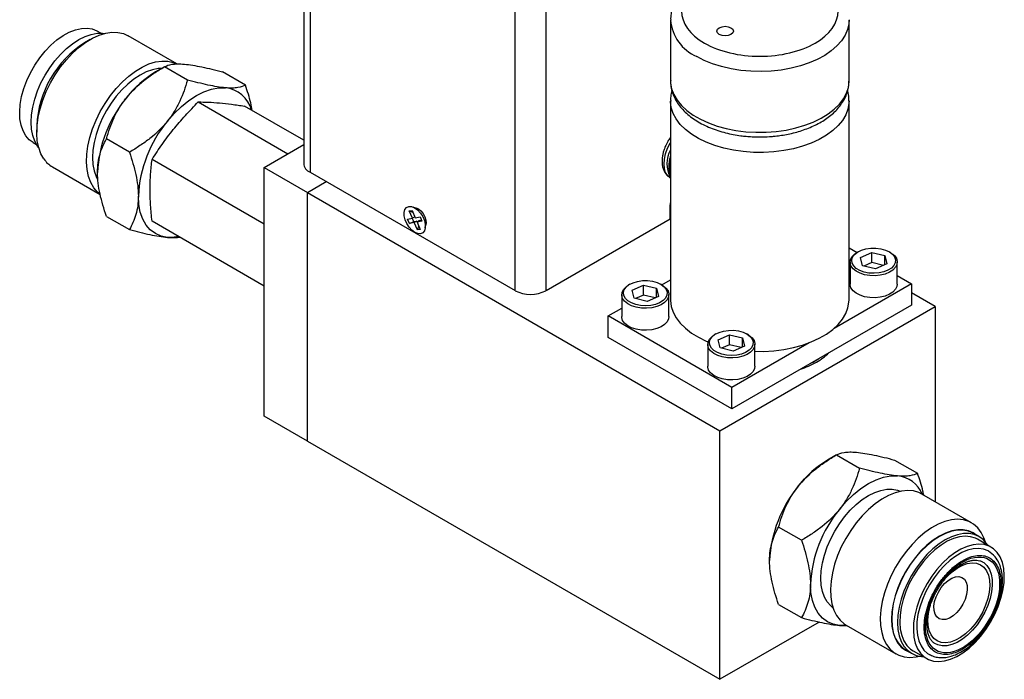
# Model space of a CAD drawing. Header units: inches. Extents: x 5.6 to 28.4, y 4.2 to 18.5.
# Tile 9 of 10: x 22.8 to 28.4, y 7.9 to 11.6. Entities that reach past the tile are written whole.
import ezdxf

# ---------------------------------------------------------------- set-up
doc = ezdxf.new("R2010")
doc.units = ezdxf.units.IN
doc.header["$LTSCALE"] = 2
doc.header["$MEASUREMENT"] = 0

msp = doc.modelspace()

# ---------------------------------------------------------------- linework, layer by layer
at = {"color": 7, "linetype": 'Continuous', "lineweight": 25}
for p, q in [((24.4051, 13.8147), (24.4044, 10.8069)), ((26.5003, 11.6255), (26.5003, 11.2785)), ((27.5203, 11.2785), (27.5203, 11.6255)), ((23.2459, 11.5505), (23.2255, 11.5622)), ((23.6806, 11.3744), (23.4011, 11.5357)), ((23.1849, 11.5143), (23.1531, 11.4959)), ((23.6091, 11.3583), (23.5579, 11.3287)), ((23.74, 11.2828), (23.6092, 11.3583)), ((24.0715, 11.2532), (23.9407, 11.3287)), ((23.8025, 11.1575), (24.3146, 10.8618)), ((26.5003, 11.1632), (26.5003, 10.0271)), ((27.5203, 10.0271), (27.5203, 11.1632)), ((24.4045, 10.939), (24.067, 11.1338)), ((22.8792, 11.0216), (22.8792, 10.9848)), ((22.858, 10.9257), (22.8784, 10.9139)), ((23.4086, 10.8705), (23.2778, 10.946)), ((24.1783, 10.7831), (24.4045, 10.9137)), ((24.1783, 10.4588), (23.538, 10.8285)), ((22.9688, 10.7869), (23.242, 10.6292)), ((24.1783, 10.7831), (24.4258, 10.6402)), ((24.1783, 9.3632), (24.1783, 10.7831)), ((24.441, 10.7559), (25.612, 10.0796)), ((24.4258, 10.6402), (24.5336, 10.7025)), ((26.4988, 10.7241), (26.5003, 10.7233)), ((26.5002, 10.7386), (26.5003, 10.7384)), ((24.4258, 9.2203), (24.4258, 10.6402)), ((24.4258, 10.6402), (26.7826, 9.2797)), ((26.498, 10.5613), (26.5003, 10.5818)), ((25.0076, 10.5355), (25.0235, 10.5383)), ((25.0255, 10.4933), (25.0076, 10.5355)), ((25.0076, 10.5355), (25.0279, 10.5281)), ((25.0235, 10.5383), (25.0415, 10.4962)), ((25.0661, 10.5421), (25.0302, 10.557)), ((25.0618, 10.5451), (25.0606, 10.5444)), ((26.498, 10.4889), (26.498, 10.5613)), ((26.4981, 10.5641), (26.5003, 10.5654)), ((23.2778, 10.504), (23.4086, 10.4285)), ((24.1783, 10.1062), (23.538, 10.4758)), ((24.998, 10.4885), (25.0255, 10.4933)), ((25.0085, 10.464), (24.998, 10.4885)), ((25.0085, 10.464), (25.0329, 10.474)), ((25.036, 10.4689), (25.0085, 10.464)), ((25.0329, 10.474), (25.0247, 10.4932)), ((25.0393, 10.5013), (25.0255, 10.4933)), ((25.0329, 10.474), (25.0501, 10.477)), ((25.0501, 10.477), (25.036, 10.4689)), ((25.054, 10.4267), (25.036, 10.4689)), ((25.0415, 10.4962), (25.069, 10.5011)), ((25.0501, 10.477), (25.0523, 10.4719)), ((25.0661, 10.4799), (25.052, 10.4717)), ((25.0795, 10.4766), (25.052, 10.4717)), ((25.052, 10.4717), (25.0699, 10.4295)), ((25.0661, 10.4799), (25.0772, 10.4818)), ((25.069, 10.5011), (25.0795, 10.4766)), ((25.099, 10.4379), (25.1041, 10.4764)), ((25.1033, 10.4705), (25.1045, 10.4712)), ((26.498, 10.4889), (25.7888, 10.0795)), ((25.0612, 10.45), (25.054, 10.4267)), ((25.0699, 10.4295), (25.054, 10.4267)), ((27.5203, 10.3246), (27.566, 10.2982)), ((27.5724, 10.3019), (27.5653, 10.2978)), ((27.5856, 10.2688), (27.6502, 10.2975)), ((27.6502, 10.2975), (27.7254, 10.2795)), ((27.6502, 10.2399), (27.6502, 10.2975)), ((27.7563, 10.2978), (27.7492, 10.3019)), ((27.5258, 10.2427), (27.5258, 10.117)), ((27.5962, 10.2222), (27.5856, 10.2688)), ((27.6502, 10.2399), (27.6054, 10.2201)), ((27.7162, 10.2241), (27.6502, 10.2399)), ((27.7254, 10.2795), (27.736, 10.2329)), ((27.7254, 10.2282), (27.7254, 10.2795)), ((27.7958, 10.117), (27.7958, 10.2427)), ((27.6715, 10.2043), (27.5962, 10.2222)), ((27.736, 10.2329), (27.6715, 10.2043)), ((26.451, 10.1125), (26.5003, 10.1409)), ((27.7958, 10.1656), (27.8765, 10.119)), ((26.2678, 10.1162), (26.2607, 10.1121)), ((26.281, 10.0831), (26.3455, 10.1117)), ((26.2916, 10.0365), (26.281, 10.0831)), ((26.3455, 10.1117), (26.4208, 10.0938)), ((26.3455, 10.0542), (26.3455, 10.1117)), ((26.4208, 10.0938), (26.4314, 10.0472)), ((26.4208, 10.0424), (26.4208, 10.0938)), ((26.4517, 10.1121), (26.4446, 10.1162)), ((27.8765, 10.119), (27.4349, 9.8641)), ((27.8765, 10.119), (27.8765, 9.9965)), ((26.2212, 10.057), (26.2212, 9.9312)), ((26.3669, 10.0185), (26.2916, 10.0365)), ((26.3455, 10.0542), (26.3008, 10.0343)), ((26.4116, 10.0384), (26.3455, 10.0542)), ((26.4314, 10.0472), (26.3669, 10.0185)), ((26.4912, 9.9312), (26.4912, 10.057)), ((28.0122, 9.9896), (27.8765, 10.0679)), ((26.1441, 9.9353), (26.2212, 9.9798)), ((26.7826, 9.2797), (28.0122, 9.9896)), ((27.8765, 9.9965), (26.8512, 9.4046)), ((28.0122, 9.9896), (28.0122, 8.8738)), ((26.8512, 9.5271), (26.1441, 9.9353)), ((26.1441, 9.8128), (26.1441, 9.9353)), ((26.8512, 9.4046), (26.1441, 9.8128)), ((26.7592, 9.8324), (26.7522, 9.8284)), ((26.7724, 9.7994), (26.837, 9.828)), ((26.7831, 9.7528), (26.7724, 9.7994)), ((26.837, 9.828), (26.9122, 9.8101)), ((26.837, 9.7705), (26.837, 9.828)), ((26.9122, 9.8101), (26.9229, 9.7635)), ((26.9122, 9.7587), (26.9122, 9.8101)), ((26.9431, 9.8284), (26.936, 9.8324)), ((26.7126, 9.7733), (26.7126, 9.6475)), ((26.8583, 9.7348), (26.7831, 9.7528)), ((26.837, 9.7705), (26.7922, 9.7506)), ((26.903, 9.7547), (26.837, 9.7705)), ((27.2928, 9.782), (26.8512, 9.5271)), ((26.9229, 9.7635), (26.8583, 9.7348)), ((26.9826, 9.6475), (26.9826, 9.7733)), ((26.8512, 9.4046), (26.8512, 9.5271)), ((24.4258, 9.2203), (24.1783, 9.3632)), ((26.7826, 7.8597), (26.7826, 9.2797)), ((24.4258, 9.2203), (26.7826, 7.8597)), ((27.4489, 9.1416), (27.3977, 9.112)), ((27.449, 9.1417), (27.5798, 9.0662)), ((27.7805, 9.112), (27.9113, 9.0365)), ((28.2203, 8.7537), (27.9357, 8.918)), ((27.2484, 8.6538), (27.1176, 8.7293)), ((28.262, 8.6749), (28.2284, 8.6943)), ((28.331, 8.6149), (28.2533, 8.6598)), ((27.1176, 8.2874), (27.2484, 8.2119)), ((27.3493, 8.1869), (26.7826, 7.8597)), ((27.4654, 8.1674), (27.5088, 8.166)), ((27.5033, 8.1691), (27.788, 8.0048)), ((27.8434, 8.0275), (27.877, 8.0081)), ((27.8858, 8.0232), (27.9636, 7.9783)), ((27.9774, 8.0021), (27.985, 7.999))]:
    msp.add_line(p, q, dxfattribs=at)
at = {"color": 8, "linetype": 'Continuous', "lineweight": 25}
for p, q in [((24.4417, 13.7823), (24.441, 10.7559)), ((25.612, 10.0796), (25.6127, 13.1062)), ((25.7888, 10.0795), (25.7895, 13.1062))]:
    msp.add_line(p, q, dxfattribs=at)
at = {"color": 8, "linetype": 'Continuous', "lineweight": 25, "flags": 128}
for points in [[(27.5203, 11.6271), (27.519, 11.6045), (27.5115, 11.5712), (27.4975, 11.5386), (27.4772, 11.5071), (27.4507, 11.4771), (27.4185, 11.4491), (27.381, 11.4234), (27.3387, 11.4003), (27.2921, 11.3801), (27.2418, 11.3632), (27.1885, 11.3497), (27.1329, 11.3397), (27.0756, 11.3335), (27.0176, 11.3311), (26.9594, 11.3326), (26.9019, 11.3378), (26.8458, 11.3468), (26.7918, 11.3595), (26.7407, 11.3756), (26.6931, 11.395), (26.6496, 11.4173)], [(26.5003, 11.2785), (26.5007, 11.2659), (26.5065, 11.2324), (26.5189, 11.1996), (26.5377, 11.1678), (26.5627, 11.1374), (26.5934, 11.1089), (26.6296, 11.0825), (26.6708, 11.0588), (26.7164, 11.0379), (26.7659, 11.0201), (26.8185, 11.0057), (26.8736, 10.9949), (26.9305, 10.9877), (26.9884, 10.9844), (27.0467, 10.9848), (27.1044, 10.9891), (27.1609, 10.9972), (27.2155, 11.009), (27.2674, 11.0242), (27.3159, 11.0428), (27.3605, 11.0645), (27.4004, 11.0889), (27.4353, 11.1158), (27.4647, 11.1448), (27.4881, 11.1756), (27.5053, 11.2077), (27.5161, 11.2408), (27.5202, 11.2743), (27.5203, 11.2785)], [(27.5203, 11.1641), (27.5198, 11.1506), (27.514, 11.1171), (27.5016, 11.0843), (27.4828, 11.0524), (27.4579, 11.0221), (27.4271, 10.9935), (27.3909, 10.9672), (27.3497, 10.9434), (27.3041, 10.9225), (27.2547, 10.9048), (27.2021, 10.8904), (27.147, 10.8795), (27.0901, 10.8724), (27.0321, 10.869), (26.9739, 10.8695), (26.9161, 10.8738), (26.8596, 10.8819), (26.8051, 10.8936), (26.7532, 10.9089), (26.7046, 10.9275), (26.6601, 10.9491), (26.6201, 10.9736), (26.5852, 11.0005), (26.5559, 11.0295), (26.5324, 11.0603), (26.5152, 11.0924), (26.5045, 11.1254), (26.5003, 11.159), (26.5003, 11.1621)], [(26.4988, 10.7241), (26.4987, 10.7241), (26.4836, 10.7367), (26.4724, 10.7545), (26.4655, 10.7768), (26.4632, 10.8028), (26.4655, 10.8316), (26.4724, 10.8619), (26.4836, 10.8926), (26.4987, 10.9226), (26.5003, 10.9252)]]:
    msp.add_lwpolyline(points, dxfattribs=at)
at = {"color": 7, "linetype": 'Continuous', "lineweight": 25, "flags": 128}
for points in [[(26.8455, 11.5815), (26.8557, 11.5726), (26.8593, 11.5623), (26.8557, 11.5519), (26.8455, 11.5431), (26.8303, 11.5372), (26.8123, 11.5351), (26.7943, 11.5372), (26.779, 11.5431), (26.7689, 11.5519), (26.7653, 11.5623), (26.7689, 11.5726), (26.779, 11.5815), (26.7943, 11.5873), (26.8123, 11.5894), (26.8303, 11.5873), (26.8455, 11.5815)], [(22.8167, 10.964), (22.8011, 10.9918), (22.79, 11.0243), (22.7836, 11.0608), (22.782, 11.1008), (22.7852, 11.1435), (22.7932, 11.188), (22.8058, 11.2336), (22.8229, 11.2793), (22.844, 11.3244), (22.8688, 11.368), (22.8968, 11.4093), (22.9275, 11.4475), (22.9603, 11.4819), (22.9947, 11.5119), (23.0299, 11.5369), (23.0654, 11.5564), (23.1004, 11.5702), (23.1343, 11.5778), (23.1665, 11.5792), (23.1964, 11.5744), (23.2234, 11.5634), (23.2255, 11.5622)], [(22.8903, 10.8972), (22.8838, 10.9058), (22.868, 10.9336), (22.8566, 10.9659), (22.8496, 11.0022), (22.8473, 11.0419), (22.8496, 11.0843), (22.8566, 11.1286), (22.868, 11.1742), (22.8838, 11.2201), (22.9036, 11.2658), (22.927, 11.3102), (22.9538, 11.3528), (22.9834, 11.3927), (23.0154, 11.4294), (23.0491, 11.462), (23.084, 11.4902), (23.1195, 11.5134), (23.1551, 11.5313), (23.19, 11.5434), (23.2237, 11.5496), (23.2557, 11.5499), (23.2663, 11.5486)], [(22.9202, 10.8319), (22.9031, 10.8618), (22.8905, 10.8964), (22.8825, 10.9351), (22.8793, 10.9775), (22.8809, 11.0227), (22.8873, 11.0701), (22.8984, 11.1189), (22.914, 11.1685), (22.9339, 11.2179), (22.9578, 11.2664), (22.9852, 11.3132), (23.0158, 11.3577), (23.049, 11.399), (23.0844, 11.4367), (23.1214, 11.4699), (23.1594, 11.4983), (23.1978, 11.5214), (23.2359, 11.5388), (23.2733, 11.5503), (23.3093, 11.5556), (23.3433, 11.5547), (23.3748, 11.5476), (23.4011, 11.5357)], [(23.2048, 10.6676), (23.1877, 10.6975), (23.1751, 10.7321), (23.1671, 10.7708), (23.1639, 10.8132), (23.1655, 10.8584), (23.1719, 10.9058), (23.183, 10.9546), (23.1986, 11.0042), (23.2185, 11.0536), (23.2424, 11.1021), (23.2698, 11.1489), (23.3004, 11.1934), (23.3336, 11.2347), (23.369, 11.2724), (23.406, 11.3056), (23.444, 11.334), (23.4824, 11.3571), (23.5205, 11.3745), (23.5579, 11.386), (23.5939, 11.3913), (23.6279, 11.3904), (23.6595, 11.3833), (23.6745, 11.3773)], [(23.5921, 11.3485), (23.5737, 11.3476), (23.54, 11.3413), (23.5051, 11.3292), (23.4696, 11.3114), (23.434, 11.2882), (23.3991, 11.26), (23.3654, 11.2273), (23.3334, 11.1907), (23.3038, 11.1507), (23.2771, 11.1082), (23.2536, 11.0637), (23.2338, 11.0181), (23.218, 10.9721), (23.2066, 10.9266), (23.1997, 10.8822), (23.1973, 10.8398), (23.1997, 10.8002), (23.2066, 10.7638), (23.218, 10.7315), (23.2274, 10.7136)], [(23.6256, 11.0471), (23.6644, 11.0917), (23.7055, 11.1315), (23.748, 11.1658), (23.7913, 11.194), (23.8346, 11.2157), (23.8771, 11.2305), (23.9181, 11.2381), (23.957, 11.2384)], [(22.858, 10.9257), (22.8365, 10.9414), (22.8167, 10.964)], [(23.2394, 10.6318), (23.226, 10.643), (23.2048, 10.6676)], [(23.6256, 10.3841), (23.5895, 10.3911), (23.5569, 10.4053), (23.5283, 10.4265), (23.5042, 10.4542), (23.4851, 10.488), (23.4711, 10.5274), (23.4627, 10.5716), (23.4598, 10.6199)], [(25.072, 10.4045), (25.0563, 10.4052), (25.0392, 10.412), (25.0221, 10.4246), (25.0063, 10.4419), (24.9931, 10.4625), (24.9836, 10.4847), (24.9786, 10.5067), (24.9785, 10.5268), (24.9832, 10.5433), (24.9925, 10.5548), (25.0055, 10.5605), (25.0212, 10.5599), (25.0383, 10.553), (25.0554, 10.5404), (25.0712, 10.5231), (25.0844, 10.5025), (25.0939, 10.4804), (25.0989, 10.4583), (25.099, 10.4383), (25.0943, 10.4218), (25.085, 10.4102), (25.072, 10.4045)], [(25.0417, 10.5522), (25.0455, 10.5518), (25.06, 10.5462)], [(25.06, 10.5462), (25.0744, 10.5351), (25.0873, 10.5196), (25.0973, 10.5014), (25.1031, 10.4825), (25.1044, 10.4649), (25.1007, 10.4506), (25.1006, 10.4502)], [(23.6896, 10.3883), (23.6644, 10.3844), (23.6256, 10.3841)], [(27.7856, 10.2129), (27.7709, 10.1976), (27.7508, 10.1846), (27.7262, 10.1745), (27.6982, 10.1678), (27.6684, 10.1649), (27.6382, 10.1659), (27.6092, 10.1707), (27.5827, 10.1791), (27.5602, 10.1907), (27.5427, 10.205), (27.5311, 10.2211), (27.526, 10.2383), (27.5277, 10.2557), (27.5361, 10.2725), (27.5507, 10.2878), (27.5653, 10.2978)], [(27.7763, 10.2233), (27.7622, 10.2086), (27.7426, 10.1963), (27.7186, 10.1869), (27.6914, 10.1809), (27.6627, 10.1787), (27.6338, 10.1804), (27.6064, 10.1859), (27.5819, 10.1949), (27.5617, 10.2069), (27.5468, 10.2213), (27.538, 10.2373), (27.5359, 10.254), (27.5405, 10.2705), (27.5516, 10.286), (27.5686, 10.2996), (27.5906, 10.3106), (27.6163, 10.3183), (27.6444, 10.3224), (27.6735, 10.3227), (27.7018, 10.319), (27.7279, 10.3117), (27.7504, 10.3012), (27.7681, 10.2879), (27.78, 10.2726), (27.7855, 10.2561), (27.7842, 10.2394), (27.7763, 10.2233)], [(27.7563, 10.2978), (27.7614, 10.2947), (27.7789, 10.2804), (27.7905, 10.2643), (27.7956, 10.2471), (27.7939, 10.2297), (27.7856, 10.2129)], [(26.4717, 10.0375), (26.4576, 10.0229), (26.438, 10.0106), (26.414, 10.0011), (26.3868, 9.9952), (26.3581, 9.993), (26.3292, 9.9947), (26.3018, 10.0002), (26.2773, 10.0092), (26.2571, 10.0212), (26.2422, 10.0356), (26.2334, 10.0515), (26.2313, 10.0683), (26.2359, 10.0848), (26.247, 10.1003), (26.264, 10.1139), (26.286, 10.1248), (26.3117, 10.1326), (26.3398, 10.1367), (26.3689, 10.1369), (26.3972, 10.1333), (26.4233, 10.126), (26.4458, 10.1154), (26.4635, 10.1021), (26.4754, 10.0869), (26.4809, 10.0704), (26.4796, 10.0537), (26.4717, 10.0375)], [(26.4809, 10.0272), (26.4663, 10.0119), (26.4462, 9.9989), (26.4215, 9.9888), (26.3936, 9.9821), (26.3638, 9.9792), (26.3336, 9.9801), (26.3046, 9.985), (26.2781, 9.9934), (26.2556, 10.005), (26.2381, 10.0192), (26.2265, 10.0354), (26.2214, 10.0526), (26.2231, 10.07), (26.2315, 10.0868), (26.2461, 10.102), (26.2607, 10.1121)], [(26.4517, 10.1121), (26.4568, 10.1089), (26.4743, 10.0947), (26.4859, 10.0786), (26.491, 10.0614), (26.4893, 10.0439), (26.4809, 10.0272)], [(27.7856, 10.0872), (27.7709, 10.0719), (27.7508, 10.0589), (27.7262, 10.0488), (27.6982, 10.0421), (27.6684, 10.0391), (27.6382, 10.0401), (27.6092, 10.0449), (27.5827, 10.0534), (27.5602, 10.065), (27.5427, 10.0792), (27.5311, 10.0953), (27.526, 10.1126), (27.5258, 10.117)], [(27.7958, 10.117), (27.7939, 10.1039), (27.7856, 10.0872)], [(26.5003, 10.0271), (26.5003, 10.0229), (26.5045, 9.9894), (26.5152, 9.9564), (26.5324, 9.9243), (26.5559, 9.8935), (26.5852, 9.8645), (26.6201, 9.8375), (26.6601, 9.8131), (26.7046, 9.7915), (26.7148, 9.7872)], [(26.9826, 9.7332), (27.0321, 9.733), (27.0901, 9.7364), (27.147, 9.7435), (27.2021, 9.7543), (27.2547, 9.7687), (27.3041, 9.7865), (27.3497, 9.8074), (27.3909, 9.8312), (27.4271, 9.8575), (27.4579, 9.8861), (27.4828, 9.9164), (27.5016, 9.9482), (27.514, 9.9811), (27.5198, 10.0145), (27.5203, 10.0271)], [(26.4809, 9.9014), (26.4663, 9.8861), (26.4462, 9.8731), (26.4215, 9.863), (26.3936, 9.8563), (26.3638, 9.8534), (26.3336, 9.8544), (26.3046, 9.8592), (26.2781, 9.8676), (26.2556, 9.8793), (26.2381, 9.8935), (26.2265, 9.9096), (26.2214, 9.9268), (26.2212, 9.9312)], [(26.4912, 9.9312), (26.4893, 9.9182), (26.4809, 9.9014)], [(26.9631, 9.7538), (26.949, 9.7392), (26.9294, 9.7269), (26.9054, 9.7174), (26.8783, 9.7115), (26.8495, 9.7093), (26.8206, 9.711), (26.7932, 9.7165), (26.7687, 9.7255), (26.7485, 9.7375), (26.7336, 9.7519), (26.7249, 9.7678), (26.7228, 9.7846), (26.7274, 9.8011), (26.7385, 9.8166), (26.7554, 9.8302), (26.7774, 9.8411), (26.8031, 9.8489), (26.8313, 9.853), (26.8603, 9.8532), (26.8886, 9.8496), (26.9148, 9.8423), (26.9373, 9.8317), (26.9549, 9.8184), (26.9668, 9.8032), (26.9723, 9.7867), (26.971, 9.77), (26.9631, 9.7538)], [(26.9724, 9.7435), (26.9578, 9.7282), (26.9376, 9.7152), (26.913, 9.7051), (26.8851, 9.6984), (26.8553, 9.6955), (26.8251, 9.6964), (26.796, 9.7013), (26.7696, 9.7097), (26.747, 9.7213), (26.7295, 9.7355), (26.7179, 9.7517), (26.7129, 9.7689), (26.7145, 9.7863), (26.7229, 9.8031), (26.7375, 9.8183), (26.7522, 9.8284)], [(26.9431, 9.8284), (26.9483, 9.8252), (26.9658, 9.811), (26.9773, 9.7949), (26.9824, 9.7777), (26.9807, 9.7602), (26.9724, 9.7435)], [(26.9724, 9.6177), (26.9578, 9.6024), (26.9376, 9.5894), (26.913, 9.5793), (26.8851, 9.5726), (26.8553, 9.5697), (26.8251, 9.5707), (26.796, 9.5755), (26.7696, 9.5839), (26.747, 9.5956), (26.7295, 9.6098), (26.7179, 9.6259), (26.7129, 9.6431), (26.7126, 9.6475)], [(26.9826, 9.6475), (26.9807, 9.6345), (26.9724, 9.6177)], [(27.4654, 8.8304), (27.5043, 8.875), (27.5453, 8.9148), (27.5878, 8.9491), (27.6311, 8.9773), (27.6744, 8.999), (27.7169, 9.0138), (27.758, 9.0214), (27.7968, 9.0217)], [(27.3953, 8.6157), (27.4151, 8.6613), (27.4386, 8.7058), (27.4654, 8.7483), (27.495, 8.7883), (27.5269, 8.8249), (27.5607, 8.8576), (27.5956, 8.8858), (27.6311, 8.909), (27.6666, 8.9268), (27.7016, 8.9389), (27.7353, 8.9452), (27.7672, 8.9454), (27.7968, 8.9397), (27.8128, 8.9336)], [(27.9357, 8.918), (27.9193, 8.9261), (27.8887, 8.9353), (27.8554, 8.9382), (27.82, 8.935), (27.7831, 8.9256), (27.7451, 8.9101), (27.7067, 8.8889), (27.6685, 8.8622), (27.6311, 8.8305), (27.5952, 8.7943), (27.5611, 8.7541), (27.5296, 8.7106), (27.5011, 8.6645), (27.476, 8.6164), (27.4547, 8.5672)], [(28.2988, 8.6434), (28.2907, 8.6677), (28.275, 8.6992), (28.2551, 8.7257), (28.2313, 8.7466), (28.2039, 8.7618), (28.1733, 8.771), (28.14, 8.7739), (28.1046, 8.7707), (28.0677, 8.7613), (28.0297, 8.7458), (27.9913, 8.7246), (27.9531, 8.6979), (27.9157, 8.6662), (27.8798, 8.63), (27.8457, 8.5898), (27.8142, 8.5463), (27.7857, 8.5002), (27.7606, 8.4521), (27.7394, 8.4029)], [(28.2497, 8.682), (28.2296, 8.6963), (28.2027, 8.7081), (28.1729, 8.7139), (28.1407, 8.7136), (28.1068, 8.7073), (28.0717, 8.6951), (28.0359, 8.6772), (28.0002, 8.6538), (27.965, 8.6255), (27.9311, 8.5926), (27.899, 8.5557), (27.8692, 8.5156), (27.8423, 8.4727), (27.8186, 8.428), (27.7987, 8.3821), (27.7829, 8.3358), (27.7714, 8.29), (27.7644, 8.2454), (27.762, 8.2028), (27.7644, 8.1628), (27.7714, 8.1263), (27.7829, 8.0938), (27.7987, 8.0658), (27.8186, 8.0429), (27.8423, 8.0254), (27.8647, 8.0152)], [(28.2284, 8.6943), (28.2017, 8.706), (28.172, 8.7117), (28.1401, 8.7115), (28.1064, 8.7052), (28.0715, 8.6931), (28.0359, 8.6753), (28.0004, 8.6521), (27.9655, 8.6239), (27.9317, 8.5912), (27.8998, 8.5546), (27.8702, 8.5146), (27.8434, 8.4721), (27.8199, 8.4276), (27.8002, 8.382)], [(28.3106, 8.6266), (28.3053, 8.6348), (28.2855, 8.6576), (28.262, 8.6749), (28.2352, 8.6866), (28.2056, 8.6923), (28.1737, 8.6921), (28.14, 8.6858), (28.1051, 8.6737), (28.0695, 8.6559), (28.034, 8.6327), (27.9991, 8.6045), (27.9653, 8.5718), (27.9334, 8.5352), (27.9038, 8.4952), (27.877, 8.4527), (27.8535, 8.4082), (27.8338, 8.3626)], [(28.2533, 8.6598), (28.2425, 8.6653), (28.2145, 8.6742), (28.1838, 8.677), (28.1509, 8.6735), (28.1166, 8.6638), (28.0813, 8.6481), (28.0459, 8.6267), (28.0109, 8.6), (27.9769, 8.5685), (27.9447, 8.5327), (27.9149, 8.4934), (27.8879, 8.4512), (27.8643, 8.407), (27.8445, 8.3616)], [(27.4284, 8.2677), (27.4151, 8.2785), (27.3953, 8.3013), (27.3796, 8.3291), (27.3682, 8.3614), (27.3612, 8.3977), (27.3589, 8.4374), (27.3612, 8.4798), (27.3682, 8.5241), (27.3796, 8.5697), (27.3953, 8.6157)], [(27.9223, 8.3167), (27.9067, 8.2709), (27.8955, 8.2256), (27.8891, 8.1816), (27.8875, 8.1398), (27.8907, 8.1009), (27.8987, 8.0656), (27.9114, 8.0346), (27.9284, 8.0085), (27.9495, 7.9878), (27.9743, 7.9728), (28.0023, 7.9639), (28.033, 7.9611), (28.0659, 7.9646), (28.1002, 7.9743), (28.1355, 7.99), (28.1709, 8.0114), (28.2059, 8.0381), (28.2399, 8.0696), (28.2721, 8.1054), (28.3019, 8.1447), (28.3289, 8.1869), (28.3526, 8.2311), (28.3723, 8.2765), (28.3879, 8.3223), (28.3991, 8.3676), (28.4055, 8.4116), (28.4071, 8.4534), (28.4039, 8.4923), (28.3959, 8.5276), (28.3832, 8.5586), (28.3662, 8.5847), (28.3451, 8.6054), (28.3203, 8.6204), (28.2923, 8.6293), (28.2616, 8.6321), (28.2287, 8.6286), (28.1944, 8.6189), (28.1591, 8.6032), (28.1237, 8.5818), (28.0887, 8.5551), (28.0547, 8.5235), (28.0225, 8.4878), (27.9926, 8.4485), (27.9657, 8.4063), (27.942, 8.3621), (27.9223, 8.3167)], [(28.3164, 8.5916), (28.3143, 8.5927), (28.2886, 8.6028), (28.2602, 8.6069), (28.2295, 8.6049), (28.1973, 8.597), (28.1641, 8.5832), (28.1305, 8.5639), (28.0973, 8.5393), (28.0651, 8.51), (28.0344, 8.4766), (28.006, 8.4396), (27.9803, 8.3999), (27.9578, 8.3582), (27.9391, 8.3152)], [(27.4547, 8.5672), (27.4377, 8.5177), (27.425, 8.4685), (27.4171, 8.4205), (27.4138, 8.3745), (27.4155, 8.3311), (27.4219, 8.2911), (27.433, 8.2551), (27.4486, 8.2236), (27.4685, 8.1972), (27.4923, 8.1762), (27.5033, 8.1691)], [(28.079, 8.4455), (28.0808, 8.4473), (28.1086, 8.4735), (28.1376, 8.4948), (28.1667, 8.5107), (28.1954, 8.5208), (28.2227, 8.5248), (28.248, 8.5225), (28.2706, 8.5141), (28.2897, 8.4997), (28.305, 8.4798), (28.316, 8.4549), (28.3224, 8.4257), (28.324, 8.393), (28.3208, 8.3576), (28.3129, 8.3206), (28.3004, 8.2829), (28.2838, 8.2456), (28.2634, 8.2097), (28.2399, 8.1761), (28.2138, 8.1459), (28.186, 8.1197), (28.157, 8.0984), (28.1279, 8.0825), (28.0992, 8.0724), (28.0719, 8.0684), (28.0466, 8.0707), (28.024, 8.0791), (28.0049, 8.0935), (27.9896, 8.1134), (27.9786, 8.1383), (27.9722, 8.1675), (27.9706, 8.2002), (27.9738, 8.2356), (27.9817, 8.2726), (27.985, 8.2837)], [(28.2849, 8.5289), (28.2892, 8.526), (28.3074, 8.5091), (28.3217, 8.487), (28.3317, 8.4601), (28.3372, 8.4293), (28.338, 8.3951), (28.334, 8.3586), (28.3255, 8.3205), (28.3126, 8.2818), (28.2957, 8.2435), (28.275, 8.2065), (28.2513, 8.1717), (28.225, 8.14), (28.1967, 8.1122), (28.1673, 8.0889), (28.1373, 8.0707), (28.1076, 8.058), (28.0789, 8.0513), (28.0518, 8.0506), (28.0271, 8.0559), (28.0105, 8.0638)], [(28.183, 8.3163), (28.1703, 8.2891), (28.1541, 8.2637), (28.1352, 8.2412), (28.1146, 8.2229), (28.0932, 8.2097), (28.0722, 8.2021), (28.0526, 8.2007), (28.0354, 8.2054), (28.0215, 8.2161), (28.0115, 8.2321), (28.006, 8.2528), (28.0052, 8.277), (28.0091, 8.3035), (28.0177, 8.3311), (28.0304, 8.3583), (28.0466, 8.3837), (28.0655, 8.4062), (28.0861, 8.4245), (28.1075, 8.4377), (28.1285, 8.4453), (28.1481, 8.4467), (28.1653, 8.442), (28.1792, 8.4313), (28.1892, 8.4153), (28.1947, 8.3946), (28.1955, 8.3704), (28.1916, 8.3439), (28.183, 8.3163)], [(27.4654, 8.1674), (27.4293, 8.1744), (27.3967, 8.1886), (27.3681, 8.2098), (27.3441, 8.2375), (27.3249, 8.2713), (27.3109, 8.3107), (27.3025, 8.3549), (27.2997, 8.4032)], [(27.7394, 8.4029), (27.7223, 8.3534), (27.7097, 8.3042), (27.7017, 8.2562), (27.6985, 8.2102), (27.7001, 8.1668), (27.7065, 8.1268), (27.7176, 8.0908), (27.7332, 8.0593), (27.7531, 8.0329), (27.7769, 8.0119), (27.8043, 7.9967), (27.8349, 7.9875), (27.8682, 7.9846), (27.9036, 7.9878), (27.9228, 7.992)], [(27.8002, 8.382), (27.7844, 8.336), (27.773, 8.2905), (27.766, 8.2461), (27.7637, 8.2037), (27.766, 8.164), (27.773, 8.1277), (27.7844, 8.0954), (27.8002, 8.0676), (27.8199, 8.0448), (27.8434, 8.0275), (27.8434, 8.0275)], [(27.8338, 8.3626), (27.818, 8.3166), (27.8066, 8.2711), (27.7996, 8.2267), (27.7973, 8.1843), (27.7996, 8.1447), (27.8066, 8.1083), (27.818, 8.076), (27.8338, 8.0482), (27.8535, 8.0254), (27.877, 8.0081), (27.9038, 7.9964), (27.9334, 7.9907), (27.9432, 7.9901)], [(27.8445, 8.3616), (27.8289, 8.3158), (27.8178, 8.2705), (27.8113, 8.2265), (27.8097, 8.1847), (27.8129, 8.1458), (27.821, 8.1105), (27.8336, 8.0795), (27.8506, 8.0534), (27.8717, 8.0327), (27.8858, 8.0232)], [(27.9391, 8.3152), (27.9244, 8.2719), (27.914, 8.2291), (27.9082, 8.1876), (27.907, 8.1482), (27.9105, 8.1117), (27.9186, 8.0788), (27.9312, 8.0502), (27.948, 8.0263), (27.9686, 8.0077), (27.9836, 7.9988)], [(27.5055, 8.1679), (27.5043, 8.1677), (27.4654, 8.1674)]]:
    msp.add_lwpolyline(points, dxfattribs=at)
at = {"color": 8, "linetype": 'Continuous', "lineweight": 25}
for centre, radius, start, end in [((26.7493, 11.6465), 0.2499, 184.8821, 246.504), ((26.6534, 10.7893), 0.1614, 161.5978, 198.2973)]:
    msp.add_arc(centre, radius, start, end, dxfattribs=at)
at = {"color": 7, "linetype": 'Continuous', "lineweight": 25}
for centre, radius, start, end in [((23.4739, 10.9945), 0.5953, 122.6112, 177.3942), ((23.8732, 10.8063), 0.6102, 121.1127, 142.0209), ((23.938, 11.0644), 0.175, 15.3755, 83.7569), ((23.9452, 10.7215), 0.7195, 140.2279, 177.3607), ((24.1786, 10.5868), 0.7195, 140.2279, 177.3607), ((26.6346, 10.8054), 0.1556, 149.7207, 210.2793), ((23.0447, 10.9175), 0.1511, 214.4805, 239.8275), ((24.4658, 10.8123), 0.0616, 185.0027, 246.2876), ((25.7004, 10.2501), 0.1921, 242.5944, 297.3884), ((27.1155, 10.0433), 0.4217, 296.664, 303.3306), ((27.1595, 9.9819), 0.3557, 299.3423, 313.5646), ((27.0673, 10.1415), 0.54, 288.9985, 299.5658), ((27.713, 8.5896), 0.6102, 121.1127, 142.0209), ((27.7797, 8.8516), 0.171, 22.3977, 84.2547), ((27.785, 8.5048), 0.7195, 140.2279, 177.3607), ((28.0184, 8.3701), 0.7195, 140.2279, 177.3607)]:
    msp.add_arc(centre, radius, start, end, dxfattribs=at)
for points, knots in [([(27.0103, 11.9464), (26.9917, 11.946), (26.9655, 11.9456), (26.9272, 11.9424), (26.8947, 11.9386), (26.8568, 11.9323), (26.818, 11.9238), (26.7789, 11.9129), (26.7403, 11.8996), (26.703, 11.8838), (26.6675, 11.8657), (26.6342, 11.8452), (26.6037, 11.8225), (26.5763, 11.7976), (26.5524, 11.7705), (26.5325, 11.7415), (26.5168, 11.7107), (26.5061, 11.6782), (26.5005, 11.6494), (26.5009, 11.6316), (26.501, 11.6252)], [0, 0, 0, 0, 0.071483, 0.100601, 0.148771, 0.198559, 0.251738, 0.306966, 0.363729, 0.42163, 0.480407, 0.539877, 0.599894, 0.660282, 0.720897, 0.781614, 0.842408, 0.903445, 0.965162, 1, 1, 1, 1]), ([(26.6938, 11.4939), (26.6099, 11.5423), (26.5628, 11.608), (26.5628, 11.7451), (26.6099, 11.8108), (26.7778, 11.9077), (26.8916, 11.9349), (27.129, 11.9349), (27.2428, 11.9077), (27.4106, 11.8108), (27.4578, 11.7451), (27.4578, 11.608), (27.4106, 11.5423), (27.2428, 11.4454), (27.129, 11.4182), (26.8916, 11.4182), (26.7778, 11.4454), (26.6938, 11.4939)], [0, 0, 0, 0, 0.125, 0.125, 0.25, 0.25, 0.375, 0.375, 0.5, 0.5, 0.625, 0.625, 0.75, 0.75, 0.875, 0.875, 1, 1, 1, 1]), ([(23.6092, 11.3583), (23.6202, 11.3647), (23.634, 11.3697), (23.6617, 11.3738), (23.672, 11.3747), (23.6957, 11.375), (23.709, 11.3744), (23.7237, 11.3731)], [0, 0, 0, 0, 0.5, 0.5, 0.75, 0.75, 1, 1, 1, 1]), ([(23.7237, 11.3731), (23.7528, 11.3705), (23.7863, 11.365), (23.8415, 11.3534), (23.8608, 11.349), (23.9001, 11.3394), (23.9202, 11.3342), (23.9407, 11.3287)], [0, 0, 0, 0, 0.5, 0.5, 0.75, 0.75, 1, 1, 1, 1]), ([(23.3922, 11.1818), (23.4213, 11.218), (23.4548, 11.2502), (23.5101, 11.2941), (23.5293, 11.308), (23.5687, 11.3342), (23.5888, 11.3465), (23.6092, 11.3583)], [0, 0, 0, 0, 0.5, 0.5, 0.75, 0.75, 1, 1, 1, 1]), ([(23.74, 11.2828), (23.729, 11.2419), (23.7152, 11.2015), (23.6876, 11.1423), (23.6772, 11.1228), (23.6536, 11.0843), (23.6402, 11.0653), (23.6256, 11.0471)], [0, 0, 0, 0, 0.5, 0.5, 0.75, 0.75, 1, 1, 1, 1]), ([(23.957, 11.2384), (23.9279, 11.241), (23.8944, 11.2465), (23.8392, 11.2581), (23.8199, 11.2626), (23.7806, 11.2722), (23.7605, 11.2774), (23.74, 11.2828)], [0, 0, 0, 0, 0.5, 0.5, 0.75, 0.75, 1, 1, 1, 1]), ([(24.0715, 11.2532), (24.0605, 11.2469), (24.0467, 11.2419), (24.019, 11.2377), (24.0087, 11.2369), (23.985, 11.2366), (23.9717, 11.2371), (23.957, 11.2384)], [0, 0, 0, 0, 0.5, 0.5, 0.75, 0.75, 1, 1, 1, 1]), ([(24.1107, 11.1086), (24.1081, 11.1229), (24.0994, 11.1703), (24.083, 11.2191), (24.0715, 11.2532)], [0, 0, 0, 0, 0.302154, 1, 1, 1, 1]), ([(26.501, 11.2804), (26.5008, 11.2745), (26.5003, 11.2564), (26.506, 11.226), (26.5176, 11.1911), (26.5351, 11.1582), (26.5568, 11.1279), (26.5833, 11.0994), (26.6142, 11.073), (26.6489, 11.0491), (26.6869, 11.0279), (26.7276, 11.0094), (26.7703, 10.9937), (26.8142, 10.9811), (26.858, 10.9714), (26.8976, 10.965), (26.9335, 10.961), (26.9696, 10.9583), (26.9955, 10.9579), (27.0103, 10.9577)], [0, 0, 0, 0, 0.032265, 0.097584, 0.166149, 0.22899, 0.29301, 0.357916, 0.423263, 0.488626, 0.553652, 0.618081, 0.681673, 0.743936, 0.803605, 0.860317, 0.90094, 0.94322, 1, 1, 1, 1]), ([(27.0103, 10.9577), (27.0289, 10.958), (27.055, 10.9585), (27.0934, 10.9616), (27.1258, 10.9654), (27.1638, 10.9717), (27.2025, 10.9802), (27.2417, 10.9911), (27.2802, 11.0045), (27.3176, 11.0202), (27.3531, 11.0383), (27.3863, 11.0588), (27.4169, 11.0815), (27.4443, 11.1065), (27.4681, 11.1335), (27.488, 11.1625), (27.5037, 11.1934), (27.5144, 11.2258), (27.5199, 11.2539), (27.5196, 11.2709), (27.5195, 11.2765)], [0, 0, 0, 0, 0.071777, 0.101015, 0.149383, 0.199376, 0.252773, 0.308229, 0.365226, 0.423365, 0.482383, 0.542098, 0.602362, 0.662998, 0.723862, 0.78483, 0.845874, 0.907161, 0.969133, 1, 1, 1, 1]), ([(26.5084, 11.2215), (26.5077, 11.2193), (26.5033, 11.2059), (26.5004, 11.1857), (26.5009, 11.1679), (26.501, 11.1618)], [0, 0, 0, 0, 0.115299, 0.697642, 1, 1, 1, 1]), ([(27.5195, 11.1644), (27.5196, 11.1703), (27.5198, 11.1886), (27.5171, 11.208), (27.5126, 11.2207), (27.5123, 11.2217)], [0, 0, 0, 0, 0.306349, 0.948331, 1, 1, 1, 1]), ([(23.2778, 10.946), (23.2887, 10.987), (23.3026, 11.0274), (23.3302, 11.0866), (23.3406, 11.1061), (23.3642, 11.1445), (23.3776, 11.1635), (23.3922, 11.1818)], [0, 0, 0, 0, 0.5, 0.5, 0.75, 0.75, 1, 1, 1, 1]), ([(23.538, 10.8285), (23.5566, 10.8578), (23.5759, 10.8869), (23.6162, 10.9439), (23.6583, 10.9999), (23.7044, 11.0535), (23.7522, 11.1062), (23.777, 11.132), (23.8025, 11.1575)], [0, 0, 0, 0, 0.25, 0.25, 0.5, 0.75, 0.75, 1, 1, 1, 1]), ([(23.8025, 11.1575), (23.8211, 11.1575), (23.8404, 11.1571), (23.8807, 11.1553), (23.9228, 11.1525), (23.9688, 11.1474), (24.0167, 11.1413), (24.0415, 11.1377), (24.067, 11.1338)], [0, 0, 0, 0, 0.25, 0.25, 0.5, 0.75, 0.75, 1, 1, 1, 1]), ([(23.6256, 11.0471), (23.5965, 11.0109), (23.563, 10.9786), (23.5077, 10.9348), (23.4884, 10.9209), (23.4491, 10.8947), (23.429, 10.8823), (23.4086, 10.8705)], [0, 0, 0, 0, 0.5, 0.5, 0.75, 0.75, 1, 1, 1, 1]), ([(23.2265, 10.7546), (23.2265, 10.7934), (23.2317, 10.8282), (23.2453, 10.8758), (23.2509, 10.8909), (23.2633, 10.9195), (23.2703, 10.933), (23.2778, 10.946)], [0, 0, 0, 0, 0.5, 0.5, 0.75, 0.75, 1, 1, 1, 1]), ([(26.4843, 10.9309), (26.4793, 10.9215), (26.4722, 10.9082), (26.4642, 10.8879), (26.4586, 10.8705), (26.454, 10.8498), (26.4515, 10.8287), (26.4515, 10.8074), (26.4546, 10.7865), (26.4609, 10.7666), (26.4711, 10.7486), (26.4836, 10.7339), (26.4941, 10.7276), (26.4986, 10.7248)], [0, 0, 0, 0, 0.124079, 0.174733, 0.258103, 0.343611, 0.434577, 0.528819, 0.625578, 0.723751, 0.822624, 0.92257, 1, 1, 1, 1]), ([(26.5003, 10.9552), (26.4995, 10.9542), (26.4936, 10.9466), (26.4887, 10.9382), (26.4843, 10.9309)], [0, 0, 0, 0, 0.130727, 1, 1, 1, 1]), ([(23.4086, 10.8705), (23.4236, 10.8272), (23.4363, 10.7844), (23.4499, 10.7215), (23.4535, 10.7008), (23.4585, 10.6598), (23.4598, 10.6395), (23.4598, 10.6199)], [0, 0, 0, 0, 0.5, 0.5, 0.75, 0.75, 1, 1, 1, 1]), ([(23.538, 10.4758), (23.5346, 10.5072), (23.5318, 10.5382), (23.5281, 10.5991), (23.526, 10.659), (23.5281, 10.7167), (23.5318, 10.7732), (23.5346, 10.801), (23.538, 10.8285)], [0, 0, 0, 0, 0.25, 0.25, 0.5, 0.75, 0.75, 1, 1, 1, 1]), ([(26.5003, 10.8504), (26.4998, 10.8489), (26.497, 10.8405), (26.4937, 10.8247), (26.4908, 10.8031), (26.4905, 10.7812), (26.4934, 10.76), (26.4969, 10.7451), (26.5005, 10.7382), (26.501, 10.7373)], [0, 0, 0, 0, 0.0366523, 0.2087056, 0.3917163, 0.5812631, 0.7759258, 0.973589, 1, 1, 1, 1]), ([(23.2778, 10.504), (23.2628, 10.5473), (23.25, 10.5901), (23.2364, 10.653), (23.2328, 10.6738), (23.2278, 10.7147), (23.2265, 10.7351), (23.2265, 10.7546)], [0, 0, 0, 0, 0.5, 0.5, 0.75, 0.75, 1, 1, 1, 1]), ([(23.4598, 10.6199), (23.4598, 10.5811), (23.4547, 10.5463), (23.441, 10.4988), (23.4355, 10.4836), (23.423, 10.455), (23.416, 10.4415), (23.4086, 10.4285)], [0, 0, 0, 0, 0.5, 0.5, 0.75, 0.75, 1, 1, 1, 1]), ([(23.4086, 10.4285), (23.4495, 10.4176), (23.4888, 10.4078), (23.5437, 10.3963), (23.5613, 10.3929), (23.5949, 10.3875), (23.6109, 10.3854), (23.6256, 10.3841)], [0, 0, 0, 0, 0.5, 0.5, 0.75, 0.75, 1, 1, 1, 1]), ([(23.6256, 10.3841), (23.6421, 10.383), (23.6694, 10.3812), (23.6876, 10.3841), (23.6948, 10.3853)], [0, 0, 0, 0, 0.602894, 1, 1, 1, 1]), ([(27.232, 8.9651), (27.2611, 9.0013), (27.2946, 9.0335), (27.3499, 9.0774), (27.3692, 9.0913), (27.4085, 9.1175), (27.4286, 9.1299), (27.449, 9.1417)], [0, 0, 0, 0, 0.5, 0.5, 0.75, 0.75, 1, 1, 1, 1]), ([(27.449, 9.1417), (27.46, 9.148), (27.4738, 9.153), (27.5015, 9.1572), (27.5119, 9.158), (27.5355, 9.1583), (27.5488, 9.1578), (27.5635, 9.1564)], [0, 0, 0, 0, 0.5, 0.5, 0.75, 0.75, 1, 1, 1, 1]), ([(27.5635, 9.1564), (27.5926, 9.1538), (27.6261, 9.1483), (27.6813, 9.1367), (27.7006, 9.1323), (27.7399, 9.1227), (27.76, 9.1175), (27.7805, 9.112)], [0, 0, 0, 0, 0.5, 0.5, 0.75, 0.75, 1, 1, 1, 1]), ([(27.5798, 9.0662), (27.5689, 9.0252), (27.555, 8.9848), (27.5274, 8.9256), (27.517, 8.9061), (27.4934, 8.8677), (27.48, 8.8486), (27.4654, 8.8304)], [0, 0, 0, 0, 0.5, 0.5, 0.75, 0.75, 1, 1, 1, 1]), ([(27.7968, 9.0217), (27.7677, 9.0243), (27.7342, 9.0299), (27.679, 9.0415), (27.6597, 9.0459), (27.6204, 9.0555), (27.6003, 9.0607), (27.5798, 9.0662)], [0, 0, 0, 0, 0.5, 0.5, 0.75, 0.75, 1, 1, 1, 1]), ([(27.9113, 9.0365), (27.9003, 9.0302), (27.8865, 9.0252), (27.8589, 9.021), (27.8485, 9.0202), (27.8249, 9.0199), (27.8115, 9.0204), (27.7968, 9.0217)], [0, 0, 0, 0, 0.5, 0.5, 0.75, 0.75, 1, 1, 1, 1]), ([(27.9465, 8.9117), (27.9451, 8.9195), (27.9374, 8.9603), (27.923, 9.0024), (27.9113, 9.0365)], [0, 0, 0, 0, 0.189505, 1, 1, 1, 1]), ([(27.1176, 8.7293), (27.1286, 8.7703), (27.1424, 8.8107), (27.17, 8.8699), (27.1804, 8.8894), (27.204, 8.9278), (27.2174, 8.9469), (27.232, 8.9651)], [0, 0, 0, 0, 0.5, 0.5, 0.75, 0.75, 1, 1, 1, 1]), ([(27.4654, 8.8304), (27.4363, 8.7942), (27.4028, 8.7619), (27.3475, 8.7181), (27.3283, 8.7042), (27.2889, 8.678), (27.2688, 8.6656), (27.2484, 8.6538)], [0, 0, 0, 0, 0.5, 0.5, 0.75, 0.75, 1, 1, 1, 1]), ([(27.0663, 8.538), (27.0663, 8.5768), (27.0715, 8.6115), (27.0851, 8.6591), (27.0907, 8.6742), (27.1032, 8.7028), (27.1101, 8.7164), (27.1176, 8.7293)], [0, 0, 0, 0, 0.5, 0.5, 0.75, 0.75, 1, 1, 1, 1]), ([(27.2484, 8.6538), (27.2634, 8.6105), (27.2761, 8.5678), (27.2897, 8.5049), (27.2934, 8.4841), (27.2983, 8.4431), (27.2997, 8.4228), (27.2997, 8.4032)], [0, 0, 0, 0, 0.5, 0.5, 0.75, 0.75, 1, 1, 1, 1]), ([(27.9787, 8.3013), (27.972, 8.2841), (27.9604, 8.2484), (27.9502, 8.1949), (27.9481, 8.1427), (27.9553, 8.0953), (27.9714, 8.0559), (27.9952, 8.0266), (28.0247, 8.0083), (28.0583, 8.0003), (28.0956, 8.002), (28.1369, 8.0139), (28.1811, 8.0371), (28.2256, 8.0711), (28.2678, 8.1141), (28.3051, 8.1631), (28.3357, 8.2149), (28.3594, 8.2673), (28.3766, 8.3203), (28.3869, 8.3739), (28.3889, 8.4261), (28.3818, 8.4734), (28.3656, 8.5128), (28.3418, 8.5421), (28.3123, 8.5604), (28.2787, 8.5684), (28.2414, 8.5668), (28.2002, 8.5548), (28.156, 8.5316), (28.1114, 8.4976), (28.0692, 8.4546), (28.0319, 8.4056), (28.0013, 8.3539), (27.9854, 8.3186), (27.9787, 8.3013)], [0, 0, 0, 0, 0.029129, 0.0600028, 0.0921602, 0.125, 0.1578398, 0.1899972, 0.220871, 0.25, 0.279129, 0.3100028, 0.3421602, 0.375, 0.4078398, 0.4399972, 0.470871, 0.5, 0.529129, 0.5600028, 0.5921602, 0.625, 0.6578398, 0.6899972, 0.720871, 0.75, 0.779129, 0.8100028, 0.8421602, 0.875, 0.9078398, 0.9399972, 0.970871, 1, 1, 1, 1]), ([(27.9848, 8.3008), (27.9567, 8.2283), (27.949, 8.157), (27.9782, 8.0483), (28.0137, 8.0153), (28.1112, 8.0066), (28.1691, 8.0312), (28.2778, 8.1276), (28.3241, 8.1954), (28.3804, 8.3404), (28.388, 8.4117), (28.3589, 8.5204), (28.3233, 8.5534), (28.2259, 8.5621), (28.168, 8.5375), (28.0593, 8.4411), (28.0129, 8.3733), (27.9848, 8.3008)], [0, 0, 0, 0, 0.125, 0.125, 0.25, 0.25, 0.375, 0.375, 0.5, 0.5, 0.625, 0.625, 0.75, 0.75, 0.875, 0.875, 1, 1, 1, 1]), ([(27.985, 7.999), (27.9933, 7.9951), (28.0103, 7.987), (28.0375, 7.9834), (28.0616, 7.9836), (28.0851, 7.9868), (28.1124, 7.9938), (28.1473, 8.0082), (28.1868, 8.0317), (28.2279, 8.0644), (28.2685, 8.106), (28.3065, 8.1552), (28.3397, 8.2102), (28.3665, 8.2688), (28.3853, 8.3278), (28.3952, 8.3826), (28.3974, 8.4295), (28.3942, 8.465), (28.3875, 8.4965), (28.3759, 8.5282), (28.3542, 8.5643), (28.3304, 8.5815), (28.3172, 8.5911)], [0, 0, 0, 0, 0.039946, 0.082194, 0.114827, 0.137915, 0.175411, 0.222862, 0.275989, 0.332152, 0.391393, 0.452524, 0.514231, 0.576592, 0.639688, 0.699717, 0.752401, 0.797949, 0.828124, 0.871767, 0.929051, 1, 1, 1, 1]), ([(27.1176, 8.2874), (27.1026, 8.3307), (27.0898, 8.3734), (27.0762, 8.4363), (27.0726, 8.4571), (27.0676, 8.4981), (27.0663, 8.5184), (27.0663, 8.538)], [0, 0, 0, 0, 0.5, 0.5, 0.75, 0.75, 1, 1, 1, 1]), ([(28.0233, 8.3682), (28.0303, 8.3798), (28.0403, 8.3962), (28.0566, 8.4187), (28.0711, 8.4371), (28.0892, 8.4572), (28.1086, 8.4762), (28.1293, 8.4937), (28.1505, 8.5088), (28.1719, 8.5213), (28.1929, 8.5308), (28.2132, 8.5372), (28.2324, 8.5405), (28.2506, 8.5407), (28.2674, 8.5372), (28.2787, 8.5335), (28.2837, 8.5294), (28.2842, 8.529)], [0, 0, 0, 0, 0.092012, 0.129338, 0.190854, 0.254021, 0.320975, 0.389876, 0.459992, 0.530815, 0.60214, 0.674086, 0.747103, 0.82237, 0.902165, 0.990576, 1, 1, 1, 1]), ([(27.2997, 8.4032), (27.2997, 8.3644), (27.2945, 8.3297), (27.2808, 8.2821), (27.2753, 8.267), (27.2628, 8.2384), (27.2559, 8.2248), (27.2484, 8.2119)], [0, 0, 0, 0, 0.5, 0.5, 0.75, 0.75, 1, 1, 1, 1]), ([(28.011, 8.0637), (28.0057, 8.0674), (27.9958, 8.0744), (27.9842, 8.0902), (27.9752, 8.1088), (27.9689, 8.1306), (27.9654, 8.1554), (27.9648, 8.1825), (27.9672, 8.2115), (27.9725, 8.2413), (27.9803, 8.2707), (27.9892, 8.2968), (27.9988, 8.3203), (28.0095, 8.3434), (28.0184, 8.3594), (28.0233, 8.3682)], [0, 0, 0, 0, 0.099432, 0.187702, 0.271639, 0.353744, 0.435139, 0.516047, 0.596407, 0.675516, 0.751312, 0.822468, 0.873861, 0.930212, 1, 1, 1, 1]), ([(27.2484, 8.2119), (27.2893, 8.2009), (27.3286, 8.1912), (27.3835, 8.1796), (27.4012, 8.1763), (27.4347, 8.1708), (27.4507, 8.1688), (27.4654, 8.1674)], [0, 0, 0, 0, 0.5, 0.5, 0.75, 0.75, 1, 1, 1, 1])]:
    msp.add_open_spline(points, degree=3, knots=knots, dxfattribs=at)

doc.saveas('drawing.dxf')
